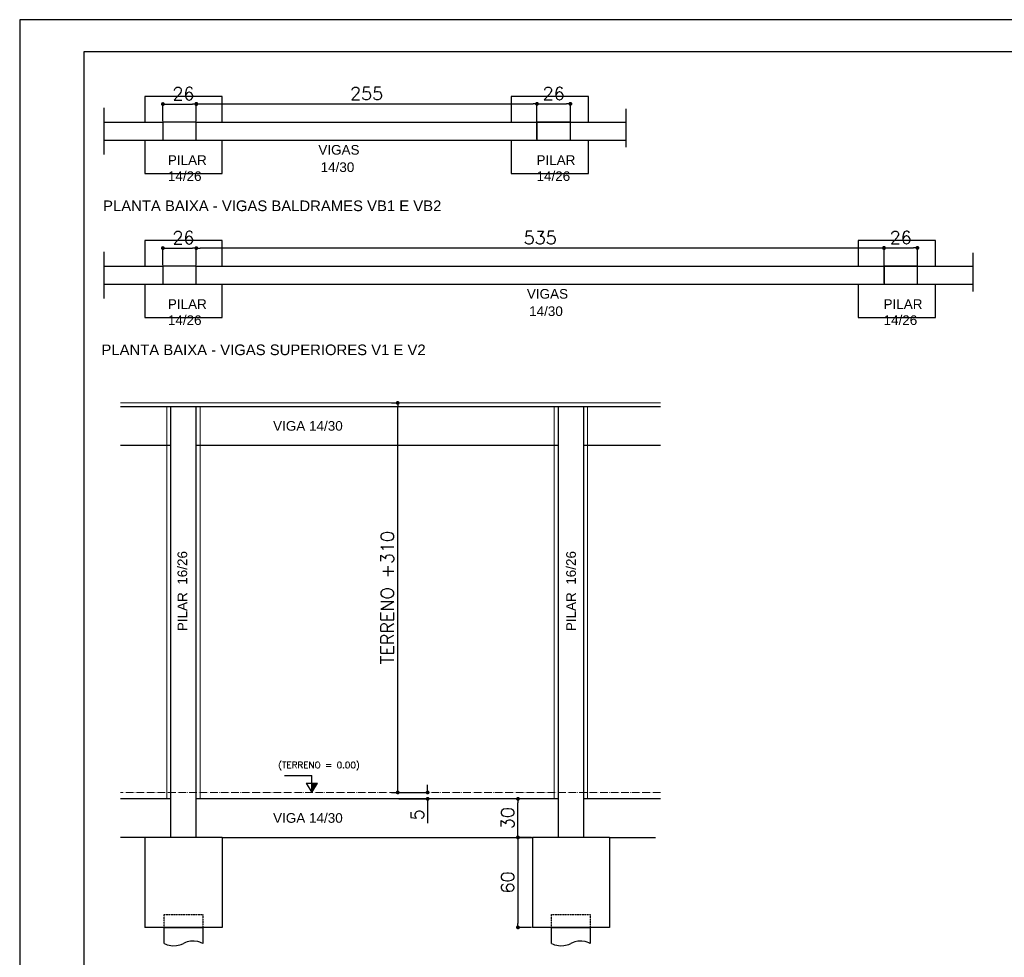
# Model space of a CAD drawing. Header units: millimetres. Extents: x 10870 to 13564, y 7013 to 8529.
# Tile 2 of 8: x 10870 to 11636, y 7799 to 8529. Entities that reach past the tile are written whole.
import ezdxf
from ezdxf.enums import TextEntityAlignment as Align

# ---------------------------------------------------------------- set-up
doc = ezdxf.new("R2010")
doc.units = ezdxf.units.MM
doc.linetypes.add('ESTILO_TQS_0001', pattern=[0.3, 0.2, -0.1])
doc.linetypes.add('ESTILO_TQS_0003', pattern=[2.71, 2, -0.35, 0.01, -0.35])
for name, color, linetype in [('2', 2, 'Continuous'), ('252', 252, 'Continuous'), ('6', 6, 'Continuous'), ('CT02', 2, 'Continuous'), ('CT05', 5, 'Continuous'), ('PENA1', 1, 'Continuous'), ('PENA2', 2, 'Continuous'), ('PENA3', 3, 'Continuous'), ('PENA8', 8, 'Continuous'), ('R120', 4, 'Continuous'), ('R175', 6, 'Continuous'), ('R80', 2, 'Continuous')]:
    doc.layers.add(name, color=color, linetype=linetype)
doc.layers.add('Paredes', color=7, linetype='Continuous', lineweight=9)
doc.styles.add('RG80E50', font='romans.shx', dxfattribs={"height": 10})
doc.styles.add('ROMANS', font='ROMANS.shx', dxfattribs={"height": 11})
doc.styles.get("Standard").update_dxf_attribs({"font": 'arial.ttf'})
doc.dimstyles.new('Cotas1_50', dxfattribs={"dimtxt": 0.18, "dimasz": 3, "dimexe": 0.18, "dimexo": 0.65, "dimgap": 3, "dimtad": 1, "dimdec": 0, "dimzin": 0, "dimdsep": 46, "dimtxsty": 'RG80E50', "dimblk": 'DOT', "dimcen": 0.09, "dimclrd": 1, "dimclre": 1, "dimclrt": 3, "dimadec": 0, "dimazin": 0, "dimtfac": 1, "dimtdec": 0, "dimtofl": 0, "dimtmove": 0, "dimatfit": 3, "dimldrblk": 'DOT', "dimfxl": 1, "dimtolj": 1, "dimtzin": 0, "dimarcsym": 0})

# ---------------------------------------------------------------- blocks, each defined once
blk = doc.blocks.new('_Dot')
at = {"color": 0, "linetype": 'ByBlock', "lineweight": -2}
blk.add_line((-0.5, 0), (-1, 0), dxfattribs=at)
at = {"color": 0, "linetype": 'ByBlock', "const_width": 0.5}
blk.add_lwpolyline([(-0.25, 0, 1), (0.25, 0, 1)], format="xyb", close=True, dxfattribs=at)
blk = doc.blocks.new('*D27')
at = {"color": 1, "lineweight": -2, "transparency": 16777216}
for p, q in [((10981.32, 8449.52), (10981.32, 8463.1)), ((10984.32, 8462.92), (11004.32, 8462.92)), ((11007.32, 8449.52), (11007.32, 8463.1))]:
    blk.add_line(p, q, dxfattribs=at)
at = {"layer": 'Defpoints', "color": 0, "transparency": 16777216}
for p in [(11007.32, 8462.92), (10981.32, 8448.87), (11007.32, 8448.87)]:
    blk.add_point(p, dxfattribs=at)
at = {"color": 1, "lineweight": -2, "transparency": 16777216, "xscale": 3, "yscale": 3, "zscale": 3, "rotation": 180}
blk.add_blockref('_Dot', (10981.32, 8462.92), dxfattribs=at)
at = {"color": 1, "lineweight": -2, "transparency": 16777216, "xscale": 3, "yscale": 3, "zscale": 3}
blk.add_blockref('_Dot', (11007.32, 8462.92), dxfattribs=at)
at = {"color": 3, "transparency": 16777216, "insert": (10997.32, 8470.96), "char_height": 10, "attachment_point": 5, "style": 'RG80E50'}
blk.add_mtext('\\A1;26', dxfattribs=at)
blk = doc.blocks.new('*D28')
at = {"color": 1, "lineweight": -2, "transparency": 16777216}
for p, q in [((11007.32, 8449.52), (11007.32, 8463.28)), ((11010.32, 8463.1), (11269.32, 8463.1)), ((11272.32, 8449.52), (11272.32, 8463.28))]:
    blk.add_line(p, q, dxfattribs=at)
at = {"layer": 'Defpoints', "color": 0, "transparency": 16777216}
for p in [(11272.32, 8463.1), (11007.32, 8448.87), (11272.32, 8448.87)]:
    blk.add_point(p, dxfattribs=at)
at = {"color": 1, "lineweight": -2, "transparency": 16777216, "xscale": 3, "yscale": 3, "zscale": 3, "rotation": 180}
blk.add_blockref('_Dot', (11007.32, 8463.1), dxfattribs=at)
at = {"color": 1, "lineweight": -2, "transparency": 16777216, "xscale": 3, "yscale": 3, "zscale": 3}
blk.add_blockref('_Dot', (11272.32, 8463.1), dxfattribs=at)
at = {"color": 3, "transparency": 16777216, "insert": (11139.82, 8471.14), "char_height": 10, "attachment_point": 5, "style": 'RG80E50'}
blk.add_mtext('\\A1;255', dxfattribs=at)
blk = doc.blocks.new('*D29')
at = {"color": 1, "lineweight": -2, "transparency": 16777216}
for p, q in [((11159.1, 8230.43), (11164.17, 8230.43)), ((11163.99, 7930.43), (11163.99, 8227.43)), ((11159.1, 7927.43), (11164.17, 7927.43))]:
    blk.add_line(p, q, dxfattribs=at)
at = {"layer": 'Defpoints', "color": 0, "transparency": 16777216}
for p in [(11158.45, 8230.43), (11163.99, 8230.43), (11158.45, 7927.43)]:
    blk.add_point(p, dxfattribs=at)
at = {"color": 1, "lineweight": -2, "transparency": 16777216, "xscale": 3, "yscale": 3, "zscale": 3}
for p, rotation in [((11163.99, 8230.43), 90), ((11163.99, 7927.43), 270)]:
    blk.add_blockref('_Dot', p, dxfattribs=dict(at, rotation=rotation))
at = {"color": 3, "transparency": 16777216, "insert": (11155.95, 8078.93), "char_height": 10, "attachment_point": 5, "rotation": 90, "style": 'RG80E50'}
blk.add_mtext('\\A1;TERRENO +310', dxfattribs=at)
blk = doc.blocks.new('*D30')
at = {"color": 1, "lineweight": -2, "transparency": 16777216}
for p, q in [((11187.28, 7930.43), (11187.28, 7933.43)), ((11164.82, 7927.43), (11187.46, 7927.43)), ((11164.82, 7922.43), (11187.46, 7922.43)), ((11187.28, 7919.43), (11187.28, 7903.64))]:
    blk.add_line(p, q, dxfattribs=at)
at = {"layer": 'Defpoints', "color": 0, "transparency": 16777216}
for p in [(11164.17, 7927.43), (11164.17, 7922.43), (11187.28, 7922.43)]:
    blk.add_point(p, dxfattribs=at)
at = {"color": 1, "lineweight": -2, "transparency": 16777216, "xscale": 3, "yscale": 3, "zscale": 3}
for p, rotation in [((11187.28, 7927.43), 270), ((11187.28, 7922.43), 90)]:
    blk.add_blockref('_Dot', p, dxfattribs=dict(at, rotation=rotation))
at = {"color": 3, "transparency": 16777216, "insert": (11179.23, 7910.04), "char_height": 10, "attachment_point": 5, "rotation": 90, "style": 'RG80E50'}
blk.add_mtext('\\A1;5', dxfattribs=at)
blk = doc.blocks.new('*D31')
at = {"color": 1, "lineweight": -2, "transparency": 16777216}
for p, q in [((11268.1, 7922.43), (11257.34, 7922.43)), ((11257.52, 7895.43), (11257.52, 7919.43)), ((11268.1, 7892.43), (11257.34, 7892.43))]:
    blk.add_line(p, q, dxfattribs=at)
at = {"layer": 'Defpoints', "color": 0, "transparency": 16777216}
for p in [(11257.52, 7922.43), (11268.75, 7922.43), (11268.75, 7892.43)]:
    blk.add_point(p, dxfattribs=at)
at = {"color": 1, "lineweight": -2, "transparency": 16777216, "xscale": 3, "yscale": 3, "zscale": 3}
for p, rotation in [((11257.52, 7922.43), 90), ((11257.52, 7892.43), 270)]:
    blk.add_blockref('_Dot', p, dxfattribs=dict(at, rotation=rotation))
at = {"color": 3, "transparency": 16777216, "insert": (11249.48, 7907.43), "char_height": 10, "attachment_point": 5, "rotation": 90, "style": 'RG80E50'}
blk.add_mtext('\\A1;30', dxfattribs=at)
blk = doc.blocks.new('*D32')
at = {"color": 1, "lineweight": -2, "transparency": 16777216}
for p, q in [((11268.1, 7892.43), (11257.36, 7892.43)), ((11257.54, 7889.43), (11257.54, 7825.43)), ((11268.1, 7822.43), (11257.36, 7822.43))]:
    blk.add_line(p, q, dxfattribs=at)
at = {"layer": 'Defpoints', "color": 0, "transparency": 16777216}
for p in [(11268.75, 7892.43), (11257.54, 7822.43), (11268.75, 7822.43)]:
    blk.add_point(p, dxfattribs=at)
at = {"color": 1, "lineweight": -2, "transparency": 16777216, "xscale": 3, "yscale": 3, "zscale": 3}
for p, rotation in [((11257.54, 7892.43), 90), ((11257.54, 7822.43), 270)]:
    blk.add_blockref('_Dot', p, dxfattribs=dict(at, rotation=rotation))
at = {"color": 3, "transparency": 16777216, "insert": (11249.49, 7857.43), "char_height": 10, "attachment_point": 5, "rotation": 90, "style": 'RG80E50'}
blk.add_mtext('\\A1;60', dxfattribs=at)
blk = doc.blocks.new('*D33')
at = {"color": 1, "lineweight": -2, "transparency": 16777216}
for p, q in [((11272.32, 8435.52), (11272.32, 8463.28)), ((11275.32, 8463.1), (11295.32, 8463.1)), ((11298.32, 8435.52), (11298.32, 8463.28))]:
    blk.add_line(p, q, dxfattribs=at)
at = {"layer": 'Defpoints', "color": 0, "transparency": 16777216}
for p in [(11298.32, 8463.1), (11272.32, 8434.87), (11298.32, 8434.87)]:
    blk.add_point(p, dxfattribs=at)
at = {"color": 1, "lineweight": -2, "transparency": 16777216, "xscale": 3, "yscale": 3, "zscale": 3, "rotation": 180}
blk.add_blockref('_Dot', (11272.32, 8463.1), dxfattribs=at)
at = {"color": 1, "lineweight": -2, "transparency": 16777216, "xscale": 3, "yscale": 3, "zscale": 3}
blk.add_blockref('_Dot', (11298.32, 8463.1), dxfattribs=at)
at = {"color": 3, "transparency": 16777216, "insert": (11285.32, 8471.14), "char_height": 10, "attachment_point": 5, "style": 'RG80E50'}
blk.add_mtext('\\A1;26', dxfattribs=at)
blk = doc.blocks.new('*D34')
at = {"color": 1, "lineweight": -2, "transparency": 16777216}
for p, q in [((10981.32, 8337.48), (10981.32, 8351.06)), ((10984.32, 8350.88), (11004.32, 8350.88)), ((11007.32, 8337.48), (11007.32, 8351.06))]:
    blk.add_line(p, q, dxfattribs=at)
at = {"layer": 'Defpoints', "color": 0, "transparency": 16777216}
for p in [(11007.32, 8350.88), (10981.32, 8336.83), (11007.32, 8336.83)]:
    blk.add_point(p, dxfattribs=at)
at = {"color": 1, "lineweight": -2, "transparency": 16777216, "xscale": 3, "yscale": 3, "zscale": 3, "rotation": 180}
blk.add_blockref('_Dot', (10981.32, 8350.88), dxfattribs=at)
at = {"color": 1, "lineweight": -2, "transparency": 16777216, "xscale": 3, "yscale": 3, "zscale": 3}
blk.add_blockref('_Dot', (11007.32, 8350.88), dxfattribs=at)
at = {"color": 3, "transparency": 16777216, "insert": (10997.32, 8358.93), "char_height": 10, "attachment_point": 5, "style": 'RG80E50'}
blk.add_mtext('\\A1;26', dxfattribs=at)
blk = doc.blocks.new('*D35')
at = {"color": 1, "lineweight": -2, "transparency": 16777216}
for p, q in [((11542.32, 8323.48), (11542.32, 8351.24)), ((11545.32, 8351.06), (11565.32, 8351.06)), ((11568.32, 8323.48), (11568.32, 8351.24))]:
    blk.add_line(p, q, dxfattribs=at)
at = {"layer": 'Defpoints', "color": 0, "transparency": 16777216}
for p in [(11568.32, 8351.06), (11542.32, 8322.83), (11568.32, 8322.83)]:
    blk.add_point(p, dxfattribs=at)
at = {"color": 1, "lineweight": -2, "transparency": 16777216, "xscale": 3, "yscale": 3, "zscale": 3, "rotation": 180}
blk.add_blockref('_Dot', (11542.32, 8351.06), dxfattribs=at)
at = {"color": 1, "lineweight": -2, "transparency": 16777216, "xscale": 3, "yscale": 3, "zscale": 3}
blk.add_blockref('_Dot', (11568.32, 8351.06), dxfattribs=at)
at = {"color": 3, "transparency": 16777216, "insert": (11555.32, 8359.11), "char_height": 10, "attachment_point": 5, "style": 'RG80E50'}
blk.add_mtext('\\A1;26', dxfattribs=at)
blk = doc.blocks.new('*D36')
at = {"color": 1, "lineweight": -2, "transparency": 16777216}
for p, q in [((11007.32, 8338.01), (11007.32, 8351.06)), ((11539.32, 8350.88), (11010.32, 8350.88)), ((11542.32, 8338.01), (11542.32, 8351.06))]:
    blk.add_line(p, q, dxfattribs=at)
at = {"layer": 'Defpoints', "color": 0, "transparency": 16777216}
for p in [(11007.32, 8350.88), (11007.32, 8337.36), (11542.32, 8337.36)]:
    blk.add_point(p, dxfattribs=at)
at = {"color": 1, "lineweight": -2, "transparency": 16777216, "xscale": 3, "yscale": 3, "zscale": 3, "rotation": 180}
blk.add_blockref('_Dot', (11007.32, 8350.88), dxfattribs=at)
at = {"color": 1, "lineweight": -2, "transparency": 16777216, "xscale": 3, "yscale": 3, "zscale": 3}
blk.add_blockref('_Dot', (11542.32, 8350.88), dxfattribs=at)
at = {"color": 3, "transparency": 16777216, "insert": (11274.82, 8358.93), "char_height": 10, "attachment_point": 5, "style": 'RG80E50'}
blk.add_mtext('\\A1;535', dxfattribs=at)

msp = doc.modelspace()

# ---------------------------------------------------------------- hatches: boundary and pattern name
at = {"layer": '2', "ltscale": 50}
msp.add_hatch(color=256, dxfattribs=at).paths.add_polyline_path([(11101.48, 7934.74), (11097.18, 7934.74), (11097.18, 7927.43)])

# ---------------------------------------------------------------- linework, layer by layer
for p, q in [((10935.75, 8423.7), (10935.75, 8459.91)), ((11341.8, 8429.27), (11341.8, 8459.21)), ((10935.75, 8311.66), (10935.75, 8347.87)), ((11611.8, 8317.23), (11611.8, 8347.17))]:
    msp.add_line(p, q)
at = {"layer": '252'}
for points in [[(11027.32, 8448.87), (11027.32, 8468.87), (10967.32, 8468.87), (10967.32, 8448.87)], [(11312.32, 8448.87), (11312.32, 8468.87), (11252.32, 8468.87), (11252.32, 8448.87)], [(10967.32, 8434.87), (10967.32, 8408.87), (11027.32, 8408.87), (11027.32, 8434.87)], [(11252.32, 8434.87), (11252.32, 8408.87), (11312.32, 8408.87), (11312.32, 8434.87)], [(11027.32, 8336.83), (11027.32, 8356.83), (10967.32, 8356.83), (10967.32, 8336.83)], [(11582.32, 8336.83), (11582.32, 8356.83), (11522.32, 8356.83), (11522.32, 8336.83)], [(10967.32, 8322.83), (10967.32, 8296.83), (11027.32, 8296.83), (11027.32, 8322.83)], [(11522.32, 8322.83), (11522.32, 8296.83), (11582.32, 8296.83), (11582.32, 8322.83)]]:
    msp.add_lwpolyline(points, dxfattribs=at)
at = {"layer": '6'}
for p, q in [((11007.32, 8448.87), (10981.32, 8448.87)), ((10981.32, 8448.87), (10981.32, 8434.87)), ((11007.32, 8434.87), (11007.32, 8448.87)), ((11272.32, 8448.87), (11292.32, 8448.87)), ((11298.32, 8448.87), (11272.32, 8448.87)), ((11272.32, 8448.87), (11272.32, 8434.87)), ((11298.32, 8434.87), (11298.32, 8448.87)), ((10981.32, 8434.87), (11007.32, 8434.87)), ((11272.32, 8434.87), (11298.32, 8434.87)), ((11007.32, 8336.83), (10981.32, 8336.83)), ((10981.32, 8336.83), (10981.32, 8322.83)), ((11007.32, 8322.83), (11007.32, 8336.83)), ((11542.32, 8336.83), (11562.32, 8336.83)), ((11568.32, 8336.83), (11542.32, 8336.83)), ((11542.32, 8336.83), (11542.32, 8322.83)), ((11568.32, 8322.83), (11568.32, 8336.83)), ((10981.32, 8322.83), (11007.32, 8322.83)), ((11542.32, 8322.83), (11568.32, 8322.83)), ((11027.32, 7892.43), (10967.32, 7892.43)), ((10967.32, 7892.43), (10967.32, 7822.43)), ((11027.32, 7892.43), (11027.32, 7822.43)), ((11328.75, 7892.43), (11268.75, 7892.43)), ((11268.75, 7892.43), (11268.75, 7822.43)), ((11328.75, 7892.43), (11328.75, 7822.43)), ((11027.32, 7822.43), (10967.32, 7822.43)), ((11328.75, 7822.43), (11268.75, 7822.43))]:
    msp.add_line(p, q, dxfattribs=at)
at = {"layer": 'CT02'}
for p, q in [((10987.32, 8227.43), (10948.41, 8227.43)), ((11288.75, 8227.43), (11007.32, 8227.43)), ((11368.49, 8227.43), (11308.75, 8227.43)), ((10987.32, 8197.43), (10948.41, 8197.43)), ((11288.75, 8197.43), (11007.32, 8197.43)), ((11368.49, 8197.43), (11308.75, 8197.43)), ((10987.32, 7922.43), (10948.41, 7922.43)), ((11288.75, 7922.43), (11007.32, 7922.43)), ((11368.49, 7922.43), (11308.75, 7922.43)), ((10967.32, 7892.43), (10948.41, 7892.43)), ((11027.32, 7892.43), (11268.75, 7892.43)), ((11328.75, 7892.43), (11364.5, 7892.43))]:
    msp.add_line(p, q, dxfattribs=at)
at = {"layer": 'CT05'}
for p, q in [((11007.32, 8227.43), (10987.32, 8227.43)), ((10987.32, 8227.43), (10987.32, 7892.43)), ((11007.32, 7892.43), (11007.32, 8227.43)), ((11308.75, 8227.43), (11288.75, 8227.43)), ((11288.75, 8227.43), (11288.75, 7892.43)), ((11308.75, 7892.43), (11308.75, 8227.43))]:
    msp.add_line(p, q, dxfattribs=at)
at = {"layer": 'Paredes', "color": 8}
for p, q in [((10984.32, 8230.43), (10948.41, 8230.43)), ((11010.32, 8230.43), (10984.32, 8230.43)), ((10984.32, 8227.43), (10984.32, 7922.43)), ((11285.75, 8230.43), (11010.32, 8230.43)), ((11010.32, 7922.43), (11010.32, 8227.43)), ((11311.75, 8230.43), (11285.75, 8230.43)), ((11285.75, 8227.43), (11285.75, 7922.43)), ((11368.49, 8230.43), (11311.75, 8230.43)), ((11311.75, 7922.43), (11311.75, 8227.43))]:
    msp.add_line(p, q, dxfattribs=at)
at = {"layer": 'Paredes', "linetype": 'ESTILO_TQS_0003', "ltscale": 3}
msp.add_line((11368.49, 7927.43), (10948.41, 7927.43), dxfattribs=at)
at = {"layer": 'PENA1', "linetype": 'ESTILO_TQS_0001'}
for points in [[(10982.32, 7822.43), (10982.32, 7832.43), (11012.32, 7832.43), (11012.32, 7822.43)], [(11283.75, 7822.43), (11283.75, 7832.43), (11313.75, 7832.43), (11313.75, 7822.43)]]:
    msp.add_lwpolyline(points, dxfattribs=at)
at = {"layer": 'PENA2', "linetype": 'Continuous'}
msp.add_lwpolyline([(12972.41, 8528.56), (10869.91, 8528.56), (10869.91, 7043.56), (12972.41, 7043.56)], close=True, dxfattribs=at)
for points in [[(10982.32, 7809.93), (10982.32, 7822.43), (11012.32, 7822.43), (11012.32, 7809.93)], [(11283.75, 7809.93), (11283.75, 7822.43), (11313.75, 7822.43), (11313.75, 7809.93)], [(10982.32, 7809.93), (10983.5, 7809.38), (10984.64, 7808.95), (10986.24, 7808.5), (10988.91, 7808.13), (10991.85, 7808.23), (10994.41, 7808.77), (10995.65, 7809.19), (10997.32, 7809.93)], [(11012.32, 7809.93), (11011.15, 7810.49), (11010, 7810.92), (11008.4, 7811.37), (11005.73, 7811.74), (11002.8, 7811.64), (11000.23, 7811.1), (10998.99, 7810.68), (10997.32, 7809.93)], [(11283.75, 7809.93), (11284.93, 7809.38), (11286.07, 7808.95), (11287.67, 7808.5), (11290.34, 7808.13), (11293.28, 7808.23), (11295.84, 7808.77), (11297.09, 7809.19), (11298.75, 7809.93)], [(11313.75, 7809.93), (11312.58, 7810.49), (11311.43, 7810.92), (11309.83, 7811.37), (11307.16, 7811.74), (11304.23, 7811.64), (11301.66, 7811.1), (11300.42, 7810.68), (11298.75, 7809.93)]]:
    msp.add_lwpolyline(points, dxfattribs=at)
at = {"layer": 'PENA8', "linetype": 'Continuous'}
msp.add_lwpolyline([(12947.41, 8503.56), (10919.91, 8503.56), (10919.91, 7068.56), (12947.41, 7068.56), (12947.41, 8503.56)], dxfattribs=at)
at = {"layer": 'R120'}
for p, q in [((10935.75, 8448.87), (10981.32, 8448.87)), ((11007.32, 8448.87), (11272.32, 8448.87)), ((11292.32, 8448.87), (11341.8, 8448.87)), ((10935.75, 8434.87), (10981.32, 8434.87)), ((11007.32, 8434.87), (11272.32, 8434.87)), ((11292.32, 8434.87), (11312.32, 8434.87)), ((11292.32, 8434.87), (11341.8, 8434.87)), ((10935.75, 8336.83), (10981.32, 8336.83)), ((11007.32, 8336.83), (11542.32, 8336.83)), ((11562.32, 8336.83), (11611.8, 8336.83)), ((10935.75, 8322.83), (10981.32, 8322.83)), ((11007.32, 8322.83), (11542.32, 8322.83)), ((11562.32, 8322.83), (11582.32, 8322.83)), ((11562.32, 8322.83), (11611.8, 8322.83))]:
    msp.add_line(p, q, dxfattribs=at)
at = {"layer": 'R80', "ltscale": 50}
for p, q in [((11075.96, 7940.64), (11097.18, 7940.64)), ((11097.18, 7927.43), (11097.18, 7940.64)), ((11092.87, 7934.74), (11101.48, 7934.74)), ((11092.87, 7934.74), (11097.18, 7927.43)), ((11097.18, 7927.43), (11101.48, 7934.74))]:
    msp.add_line(p, q, dxfattribs=at)

# ---------------------------------------------------------------- texts
at = {"layer": 'PENA3', "linetype": 'Continuous'}
for s, p in [('VIGAS', (11102.27, 8423.58)), ('PILAR', (10985.18, 8415.57)), ('14/30', (11104.01, 8410.07)), ('PILAR', (11271.96, 8415.57)), ('14/26', (10985.18, 8403.1)), ('14/26', (11271.96, 8403.1)), ('VIGAS', (11264.49, 8311.54)), ('PILAR', (10985.18, 8303.54)), ('PILAR', (11541.96, 8303.54)), ('14/30', (11266.23, 8298.03)), ('14/26', (10985.18, 8291.06)), ('14/26', (11541.96, 8291.06)), ('VIGA 14/30', (11067.06, 8208.81)), ('VIGA 14/30', (11067.06, 7903.81))]:
    msp.add_text(s, height=7.5, dxfattribs=at).set_placement(p)
for p in [(11000.21, 8052.89), (11302.59, 8052.89)]:
    msp.add_text('PILAR  16/26', height=7.5, rotation=90, dxfattribs=at).set_placement(p)
at = {"layer": 'R175', "ltscale": 50}
for s, p in [('PLANTA BAIXA - VIGAS BALDRAMES VB1 E VB2', (11066.38, 8379.64)), ('PLANTA BAIXA - VIGAS SUPERIORES V1 E V2', (11059.63, 8267.6))]:
    msp.add_text(s, height=8.2672, dxfattribs=at).set_placement(p, align=Align.CENTER)
at = {"layer": 'R80', "ltscale": 50, "style": 'ROMANS'}
msp.add_text('(TERRENO = 0.00)', height=5, dxfattribs=at).set_placement((11071.03, 7946.23))

# ---------------------------------------------------------------- dimensions: what is measured, and where the dimension line sits
for base, p1, p2, picture, middle in [((11007.32, 8462.92), (10981.32, 8448.87), (11007.32, 8448.87), '*D27', (10997.32, 8462.92)), ((11007.32, 8350.88), (10981.32, 8336.83), (11007.32, 8336.83), '*D34', (10997.32, 8350.88))]:
    dim = msp.add_linear_dim(base=base, p1=p1, p2=p2, dimstyle='Cotas1_50')
    dim.commit()
    dim.dimension.update_dxf_attribs({"geometry": picture, "text_midpoint": middle, "dimtype": 160})
dim = msp.add_linear_dim(base=(11272.32, 8463.1), p1=(11007.32, 8448.87), p2=(11272.32, 8448.87), text='255', dimstyle='Cotas1_50')
dim.commit()
dim.dimension.update_dxf_attribs({"geometry": '*D28', "text_midpoint": (11139.82, 8471.14)})
for base, p1, p2, picture, middle in [((11298.32, 8463.1), (11272.32, 8434.87), (11298.32, 8434.87), '*D33', (11285.32, 8471.14)), ((11007.32, 8350.88), (11542.32, 8337.36), (11007.32, 8337.36), '*D36', (11274.82, 8358.93)), ((11568.32, 8351.06), (11542.32, 8322.83), (11568.32, 8322.83), '*D35', (11555.32, 8359.11))]:
    dim = msp.add_linear_dim(base=base, p1=p1, p2=p2, dimstyle='Cotas1_50')
    dim.commit()
    dim.dimension.update_dxf_attribs({"geometry": picture, "text_midpoint": middle})
for base, p1, p2, text, picture, middle in [((11163.99, 8230.43), (11158.45, 7927.43), (11158.45, 8230.43), 'TERRENO +310', '*D29', (11155.95, 8078.93)), ((11257.54, 7822.43), (11268.75, 7892.43), (11268.75, 7822.43), '60', '*D32', (11249.49, 7857.43))]:
    dim = msp.add_linear_dim(base=base, p1=p1, p2=p2, angle=90, text=text, dimstyle='Cotas1_50')
    dim.commit()
    dim.dimension.update_dxf_attribs({"geometry": picture, "text_midpoint": middle})
for base, p1, p2, picture, middle in [((11187.28, 7922.43), (11164.17, 7927.43), (11164.17, 7922.43), '*D30', (11179.23, 7910.04)), ((11257.52, 7922.43), (11268.75, 7892.43), (11268.75, 7922.43), '*D31', (11249.48, 7907.43))]:
    dim = msp.add_linear_dim(base=base, p1=p1, p2=p2, angle=90, dimstyle='Cotas1_50')
    dim.commit()
    dim.dimension.update_dxf_attribs({"geometry": picture, "text_midpoint": middle})

doc.saveas('drawing.dxf')
